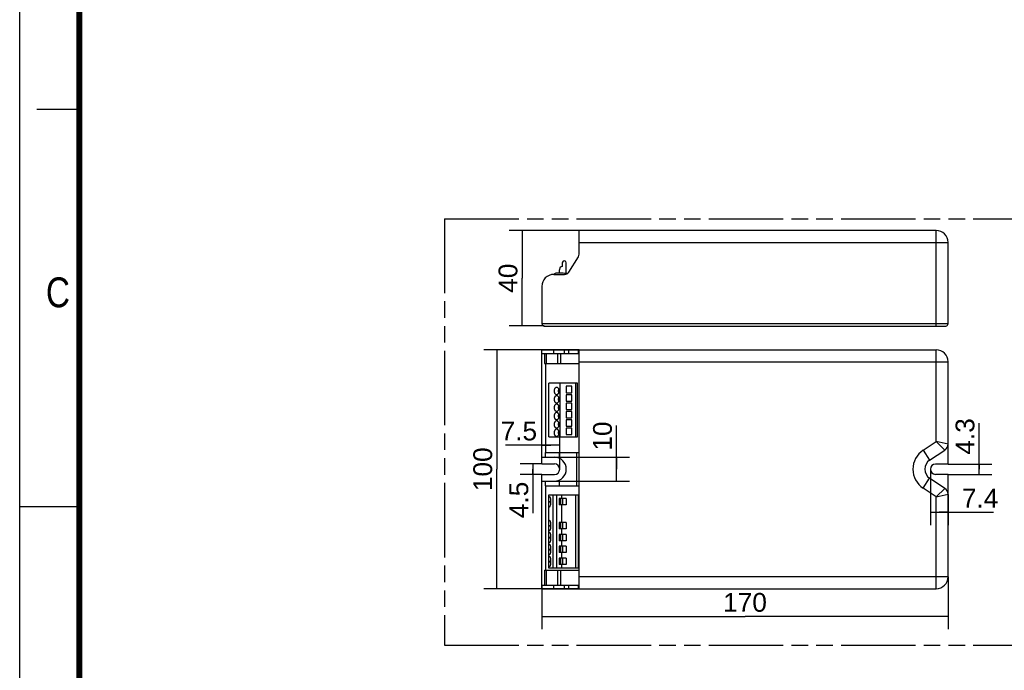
# Model space of a CAD drawing. Header units: millimetres. Extents: x 0 to 210, y 0 to 297.
# Tile 2 of 9: x 0 to 115, y 129 to 206. Entities that reach past the tile are written whole.
import ezdxf
from ezdxf.enums import TextEntityAlignment as Align

# ---------------------------------------------------------------- set-up
doc = ezdxf.new("R2010")
doc.units = ezdxf.units.MM
doc.header["$LTSCALE"] = 19.36
doc.linetypes.add('PHANTOM', pattern=[0.8, 0.45, -0.05, 0.1, -0.05, 0.1, -0.05])
doc.layers.get('0').update_dxf_attribs({"linetype": 'CONTINUOUS'})
doc.layers.add('DEFAULT_3', color=7, linetype='PHANTOM')
doc.layers.add('Z_DIM_2D', color=7, linetype='CONTINUOUS')
doc.styles.add('TEXTSTYLE_2', font='txt', dxfattribs={"width": 0.75})
doc.styles.add('TEXTSTYLE_3', font='helveticaneueltw1g-ltcn.otf')
doc.dimstyles.new('DIMSTYLE_1', dxfattribs={"dimtxt": 2.2, "dimasz": 3.5, "dimexe": 1.5, "dimexo": 0, "dimgap": 0.55, "dimtad": 1, "dimlfac": 3.571429, "dimdsep": 46, "dimtxsty": 'TEXTSTYLE_3', "dimcen": 0.09, "dimclrt": 5, "dimadec": 0, "dimazin": 0, "dimtp": 0.3, "dimtm": 0.3, "dimtfac": 1, "dimtofl": 0, "dimtmove": 0, "dimatfit": 3, "dimfxl": 0, "dimtolj": 1, "dimarcsym": 0})
doc.dimstyles.new('DIMSTYLE_2', dxfattribs={"dimtxt": 2.2, "dimasz": 3.5, "dimexe": 1.5, "dimexo": 0, "dimgap": 0.55, "dimtad": 1, "dimlfac": 3.571429, "dimdsep": 46, "dimtxsty": 'TEXTSTYLE_3', "dimcen": 0.09, "dimclrt": 5, "dimadec": 0, "dimazin": 0, "dimtp": 0.5, "dimtm": 0.5, "dimtfac": 1, "dimtofl": 0, "dimtmove": 0, "dimatfit": 3, "dimfxl": 0, "dimtolj": 1, "dimarcsym": 0})
doc.dimstyles.new('DIMSTYLE_3', dxfattribs={"dimtxt": 2.2, "dimasz": 3.5, "dimexe": 1.5, "dimexo": 0, "dimgap": 0.55, "dimtad": 1, "dimlfac": 3.571429, "dimdsep": 46, "dimtxsty": 'TEXTSTYLE_3', "dimcen": 0.09, "dimclrt": 5, "dimadec": 0, "dimazin": 0, "dimtp": 0.1, "dimtm": 0.1, "dimtfac": 1, "dimtofl": 0, "dimtmove": 0, "dimatfit": 3, "dimfxl": 0, "dimtolj": 1, "dimarcsym": 0})
doc.dimstyles.new('DIMSTYLE_4', dxfattribs={"dimtxt": 2.2, "dimasz": 3.5, "dimexe": 1.5, "dimexo": 0, "dimgap": 0.55, "dimtad": 1, "dimlfac": 3.571429, "dimdsep": 46, "dimtxsty": 'TEXTSTYLE_3', "dimcen": 0.09, "dimclrt": 5, "dimadec": 0, "dimazin": 0, "dimtp": 0.2, "dimtm": 0.2, "dimtfac": 1, "dimtofl": 0, "dimtmove": 0, "dimatfit": 3, "dimfxl": 0, "dimtolj": 1, "dimarcsym": 0})
doc.dimstyles.new('DIMSTYLE_5', dxfattribs={"dimtxt": 2.2, "dimasz": 3.5, "dimexe": 1.5, "dimexo": 0, "dimgap": 0.55, "dimtad": 1, "dimdec": 3, "dimlfac": 3.571429, "dimdsep": 46, "dimtxsty": 'TEXTSTYLE_3', "dimcen": 0.09, "dimclrt": 5, "dimadec": 0, "dimazin": 0, "dimtp": 0.2, "dimtm": 0.2, "dimtfac": 1, "dimtdec": 3, "dimtofl": 0, "dimtmove": 0, "dimatfit": 3, "dimfxl": 0, "dimtolj": 1, "dimarcsym": 0})

# ---------------------------------------------------------------- blocks, each defined once
blk = doc.blocks.new('*D1')
at = {"layer": 'Z_DIM_2D', "color": 2, "linetype": 'Continuous'}
for p, q in [((65.53, 166.85), (54.39, 166.85)), ((55.89, 166.85), (55.89, 152.85)), ((55.89, 138.85), (55.89, 152.85)), ((65.53, 138.85), (54.39, 138.85))]:
    blk.add_line(p, q, dxfattribs=at)
at = {"layer": 'Z_DIM_2D', "color": 5, "linetype": 'Continuous', "style": 'TEXTSTYLE_3'}
blk.add_text('100', height=2.2, rotation=90, dxfattribs=at).set_placement((55.34, 152.85), align=Align.CENTER)
blk = doc.blocks.new('_NONE')
blk = doc.blocks.new('*D2')
at = {"layer": 'Z_DIM_2D', "color": 2, "linetype": 'Continuous'}
for p, q in [((108.77, 140.25), (108.77, 134.1)), ((61.17, 139.27), (61.17, 134.1)), ((61.17, 135.6), (84.97, 135.6)), ((108.77, 135.6), (84.97, 135.6))]:
    blk.add_line(p, q, dxfattribs=at)
at = {"layer": 'Z_DIM_2D', "color": 5, "linetype": 'Continuous', "style": 'TEXTSTYLE_3'}
blk.add_text('170', height=2.2, dxfattribs=at).set_placement((84.97, 136.15), align=Align.CENTER)
blk = doc.blocks.new('*D3')
at = {"layer": 'Z_DIM_2D', "color": 2, "linetype": 'Continuous'}
for p, q in [((112.39, 152.85), (112.39, 158.26)), ((108.77, 153.46), (113.89, 153.46)), ((112.39, 153.46), (112.39, 152.85)), ((112.39, 152.25), (112.39, 152.85)), ((108.77, 152.25), (113.89, 152.25))]:
    blk.add_line(p, q, dxfattribs=at)
at = {"layer": 'Z_DIM_2D', "color": 5, "linetype": 'Continuous', "style": 'TEXTSTYLE_3'}
blk.add_text('4.3', height=2.2, rotation=90, dxfattribs=at).set_placement((111.84, 154.56))
blk = doc.blocks.new('*D4')
at = {"layer": 'Z_DIM_2D', "color": 2, "linetype": 'Continuous'}
for p, q in [((61.17, 153.48), (58.62, 153.48)), ((60.12, 153.48), (60.12, 152.85)), ((60.12, 152.22), (60.12, 152.85)), ((60.12, 152.85), (60.12, 147.7)), ((61.17, 152.22), (58.62, 152.22))]:
    blk.add_line(p, q, dxfattribs=at)
at = {"layer": 'Z_DIM_2D', "color": 5, "linetype": 'Continuous', "style": 'TEXTSTYLE_3'}
blk.add_text('4.5', height=2.2, rotation=90, dxfattribs=at).set_placement((59.57, 151.39), align=Align.RIGHT)
blk = doc.blocks.new('*D5')
at = {"layer": 'Z_DIM_2D', "color": 2, "linetype": 'Continuous'}
for p, q in [((65.53, 180.84), (57.35, 180.84)), ((58.85, 180.84), (58.85, 175.24)), ((58.85, 169.64), (58.85, 175.24)), ((61.45, 169.64), (57.35, 169.64))]:
    blk.add_line(p, q, dxfattribs=at)
at = {"layer": 'Z_DIM_2D', "color": 5, "linetype": 'Continuous', "style": 'TEXTSTYLE_3'}
blk.add_text('40', height=2.2, rotation=90, dxfattribs=at).set_placement((58.3, 175.24), align=Align.CENTER)
blk = doc.blocks.new('*D6')
at = {"layer": 'Z_DIM_2D', "color": 2, "linetype": 'Continuous'}
for p, q in [((106.69, 152.85), (106.69, 146.31)), ((108.77, 149.91), (108.77, 146.31)), ((106.69, 147.81), (107.73, 147.81)), ((108.77, 147.81), (107.73, 147.81)), ((107.73, 147.81), (114.06, 147.81))]:
    blk.add_line(p, q, dxfattribs=at)
at = {"layer": 'Z_DIM_2D', "color": 5, "linetype": 'Continuous', "style": 'TEXTSTYLE_3'}
blk.add_text('7.4', height=2.2, dxfattribs=at).set_placement((110.37, 148.36))
blk = doc.blocks.new('*D7')
at = {"layer": 'Z_DIM_2D', "color": 2, "linetype": 'Continuous'}
for p, q in [((61.17, 153.78), (61.17, 157.18)), ((63.27, 152.85), (63.27, 157.18)), ((62.22, 155.68), (56.92, 155.68)), ((61.17, 155.68), (62.22, 155.68)), ((63.27, 155.68), (62.22, 155.68))]:
    blk.add_line(p, q, dxfattribs=at)
at = {"layer": 'Z_DIM_2D', "color": 5, "linetype": 'Continuous', "style": 'TEXTSTYLE_3'}
blk.add_text('7.5', height=2.2, dxfattribs=at).set_placement((60.61, 156.23), align=Align.RIGHT)
blk = doc.blocks.new('*D8')
at = {"layer": 'Z_DIM_2D', "color": 2, "linetype": 'Continuous'}
for p, q in [((69.92, 152.85), (69.92, 157.98)), ((62.64, 154.25), (71.42, 154.25)), ((69.92, 154.25), (69.92, 152.85)), ((69.92, 151.45), (69.92, 152.85)), ((62.64, 151.45), (71.42, 151.45))]:
    blk.add_line(p, q, dxfattribs=at)
at = {"layer": 'Z_DIM_2D', "color": 5, "linetype": 'Continuous', "style": 'TEXTSTYLE_3'}
blk.add_text('10', height=2.2, rotation=90, dxfattribs=at).set_placement((69.37, 155.03))

msp = doc.modelspace()

# ---------------------------------------------------------------- linework, layer by layer
at = {"color": 2, "linetype": 'Continuous'}
for p, q in [((0, 0), (0, 297)), ((7, 195), (2, 195)), ((0, 148.5), (7, 148.5))]:
    msp.add_line(p, q, dxfattribs=at)
at = {"color": 7, "linetype": 'Continuous'}
for p, q in [((65.53307, 178.05866), (65.53307, 180.83808)), ((107.36507, 180.83808), (65.53307, 180.83808)), ((108.76507, 169.91808), (108.76507, 179.43808)), ((64.31535, 175.94933), (65.44798, 177.76191)), ((63.30949, 176.51491), (63.18107, 176.16208)), ((63.54507, 176.60065), (63.30949, 176.51491)), ((63.58658, 177.1347), (63.54507, 177.02065)), ((63.54507, 177.02065), (63.54507, 176.60065)), ((64.02107, 175.78415), (64.02107, 177.05808)), ((62.56507, 175.68608), (63.84044, 175.68608)), ((63.52393, 175.82608), (62.91569, 175.82608)), ((63.18107, 176.16208), (63.18107, 175.82608)), ((64.02107, 175.84646), (64.23181, 175.84646)), ((61.16507, 174.28608), (61.16507, 169.91808)), ((61.44507, 169.63808), (108.48507, 169.63808)), ((61.16507, 153.48436), (61.16507, 166.85436)), ((61.16507, 166.85436), (107.36507, 166.85436)), ((61.16507, 166.43436), (65.53307, 166.43436)), ((65.53307, 138.85436), (65.53307, 166.85436)), ((61.47, 165.25836), (65.53307, 165.25836)), ((61.58507, 165.25836), (61.58507, 154.81436)), ((108.76507, 153.45636), (108.76507, 165.45436)), ((62.00507, 156.63436), (62.00507, 162.93436)), ((65.36507, 162.93436), (62.00507, 162.93436)), ((63.31345, 156.63436), (63.31345, 162.93436)), ((65.13345, 156.63436), (65.13345, 162.93436)), ((65.36507, 156.63436), (65.36507, 162.93436)), ((64.02107, 162.57036), (64.02107, 161.81436)), ((64.66507, 162.57036), (64.02107, 162.57036)), ((64.02107, 161.81436), (64.66507, 161.81436)), ((64.02107, 161.59036), (64.02107, 160.83436)), ((64.66507, 161.59036), (64.02107, 161.59036)), ((64.66507, 161.81436), (64.66507, 162.57036)), ((64.66507, 160.83436), (64.66507, 161.59036)), ((64.02107, 160.83436), (64.66507, 160.83436)), ((64.02107, 160.61036), (64.02107, 159.85436)), ((64.66507, 160.61036), (64.02107, 160.61036)), ((64.66507, 159.85436), (64.66507, 160.61036)), ((64.02107, 159.85436), (64.66507, 159.85436)), ((64.02107, 159.63036), (64.02107, 158.87436)), ((64.66507, 159.63036), (64.02107, 159.63036)), ((64.66507, 158.87436), (64.66507, 159.63036)), ((64.02107, 158.87436), (64.66507, 158.87436)), ((64.02107, 158.65036), (64.02107, 157.89436)), ((64.66507, 158.65036), (64.02107, 158.65036)), ((64.66507, 157.89436), (64.66507, 158.65036)), ((64.02107, 157.89436), (64.66507, 157.89436)), ((64.02107, 157.67036), (64.02107, 156.91436)), ((64.66507, 157.67036), (64.02107, 157.67036)), ((64.02107, 156.91436), (64.66507, 156.91436)), ((64.66507, 156.91436), (64.66507, 157.67036)), ((62.00507, 156.63436), (65.36507, 156.63436)), ((61.58507, 154.81436), (65.53307, 154.81436)), ((61.61307, 154.25436), (61.61307, 154.81436)), ((63.18107, 154.81436), (63.18107, 154.1435)), ((106.59693, 153.90327), (108.3905, 155.09705)), ((61.16507, 154.25436), (62.63507, 154.25436)), ((61.16507, 153.48436), (62.63507, 153.48436)), ((108.76507, 153.45636), (107.29507, 153.45636)), ((61.16507, 138.85436), (61.16507, 152.22436)), ((61.16507, 152.22436), (62.63507, 152.22436)), ((61.16507, 151.45436), (62.63507, 151.45436)), ((61.61307, 150.89436), (61.61307, 151.45436)), ((63.18107, 151.56522), (63.18107, 150.89436)), ((108.3905, 150.61168), (106.59693, 151.80546)), ((108.76507, 152.25236), (107.29507, 152.25236)), ((108.76507, 140.25436), (108.76507, 152.25236)), ((61.58507, 150.89436), (61.58507, 141.03836)), ((61.58507, 150.89436), (65.53307, 150.89436)), ((62.00507, 141.24836), (62.00507, 149.84436)), ((62.00507, 149.84436), (65.53307, 149.84436)), ((62.08084, 149.63436), (62.04333, 149.63436)), ((62.2309, 149.01836), (62.2309, 149.07436)), ((63.18107, 149.41736), (63.18107, 148.67536)), ((64.02107, 149.41736), (63.18107, 149.41736)), ((63.30949, 149.41736), (63.30949, 148.67536)), ((63.54507, 149.41736), (63.54507, 148.67536)), ((64.02107, 149.41736), (64.02107, 148.67536)), ((62.04333, 148.45836), (62.08084, 148.45836)), ((64.02107, 148.67536), (63.18107, 148.67536)), ((62.08084, 146.83436), (62.04333, 146.83436)), ((63.18107, 146.61736), (63.18107, 145.87536)), ((64.02107, 146.61736), (63.18107, 146.61736)), ((63.30949, 146.61736), (63.30949, 145.87536)), ((63.54507, 146.61736), (63.54507, 145.87536)), ((64.02107, 146.61736), (64.02107, 145.87536)), ((62.04333, 145.65836), (62.08084, 145.65836)), ((62.08084, 145.43436), (62.04333, 145.43436)), ((62.2309, 146.21836), (62.2309, 146.27436)), ((64.02107, 145.87536), (63.18107, 145.87536)), ((62.04333, 144.25836), (62.08084, 144.25836)), ((62.2309, 144.81836), (62.2309, 144.87436)), ((63.18107, 145.21736), (63.18107, 144.47536)), ((64.02107, 145.21736), (63.18107, 145.21736)), ((64.02107, 144.47536), (63.18107, 144.47536)), ((63.30949, 145.21736), (63.30949, 144.47536)), ((63.54507, 145.21736), (63.54507, 144.47536)), ((64.02107, 145.21736), (64.02107, 144.47536)), ((62.08084, 144.03436), (62.04333, 144.03436)), ((62.2309, 143.41836), (62.2309, 143.47436)), ((63.18107, 143.81736), (63.18107, 143.07536)), ((64.02107, 143.81736), (63.18107, 143.81736)), ((64.02107, 143.07536), (63.18107, 143.07536)), ((63.30949, 143.81736), (63.30949, 143.07536)), ((63.54507, 143.81736), (63.54507, 143.07536)), ((64.02107, 143.81736), (64.02107, 143.07536)), ((62.04333, 142.85836), (62.08084, 142.85836)), ((62.08084, 142.63436), (62.04333, 142.63436)), ((62.2309, 142.01836), (62.2309, 142.07436)), ((63.18107, 142.41736), (63.18107, 141.67536)), ((64.02107, 142.41736), (63.18107, 142.41736)), ((63.30949, 142.41736), (63.30949, 141.67536)), ((63.54507, 142.41736), (63.54507, 141.67536)), ((64.02107, 142.41736), (64.02107, 141.67536)), ((61.47, 141.03836), (65.53307, 141.03836)), ((65.53307, 141.24836), (62.00507, 141.24836)), ((62.04333, 141.45836), (62.08084, 141.45836)), ((64.02107, 141.67536), (63.18107, 141.67536)), ((61.16507, 139.27436), (65.53307, 139.27436)), ((61.16507, 138.85436), (107.36507, 138.85436))]:
    msp.add_line(p, q, dxfattribs=at)
at = {"color": 9, "linetype": 'Continuous'}
for p, q in [((107.36507, 169.63808), (107.36507, 180.83808)), ((65.53307, 179.43808), (108.76507, 179.43808)), ((61.16507, 169.91808), (108.76507, 169.91808)), ((61.47, 166.43436), (61.47, 165.25836)), ((61.66689, 166.43436), (61.66689, 165.25836)), ((62.56507, 166.43436), (62.56507, 166.85436)), ((62.9907, 166.43436), (62.9907, 165.25836)), ((63.35517, 166.43436), (63.35517, 165.25836)), ((63.84044, 166.43436), (63.84044, 166.85436)), ((64.31535, 166.43436), (64.31535, 166.85436)), ((65.44798, 166.43436), (65.44798, 166.85436)), ((107.36507, 156.09629), (107.36507, 166.85436)), ((65.53307, 165.45436), (108.76507, 165.45436)), ((105.82122, 155.06872), (107.36507, 156.09629)), ((108.76507, 155.79632), (107.36507, 156.09629)), ((107.36507, 156.09629), (108.3905, 155.09705)), ((65.25307, 150.89436), (65.25307, 154.81436)), ((105.82122, 155.06872), (106.59693, 153.90327)), ((105.82122, 150.64001), (106.59693, 151.80546)), ((107.36507, 149.61244), (105.82122, 150.64001)), ((108.3905, 150.61168), (107.36507, 149.61244)), ((62.00507, 149.07436), (62.2309, 149.07436)), ((62.00507, 149.01836), (62.2309, 149.01836)), ((62.48295, 141.24836), (62.48295, 149.84436)), ((62.91569, 141.24836), (62.91569, 149.84436)), ((63.52393, 149.41736), (63.52393, 149.84436)), ((63.58658, 149.41736), (63.58658, 148.67536)), ((65.16455, 141.24836), (65.16455, 149.84436)), ((65.4741, 141.24836), (65.4741, 149.84436)), ((107.36507, 149.61244), (108.76507, 149.91241)), ((107.36507, 138.85436), (107.36507, 149.61244)), ((63.52393, 146.61736), (63.52393, 148.67536)), ((63.58658, 146.61736), (63.58658, 145.87536)), ((62.00507, 146.27436), (62.2309, 146.27436)), ((62.00507, 146.21836), (62.2309, 146.21836)), ((63.52393, 145.21736), (63.52393, 145.87536)), ((62.00507, 144.87436), (62.2309, 144.87436)), ((62.00507, 144.81836), (62.2309, 144.81836)), ((63.52393, 143.81736), (63.52393, 144.47536)), ((63.58658, 145.21736), (63.58658, 144.47536)), ((62.00507, 143.47436), (62.2309, 143.47436)), ((62.00507, 143.41836), (62.2309, 143.41836)), ((63.52393, 142.41736), (63.52393, 143.07536)), ((63.58658, 143.81736), (63.58658, 143.07536)), ((62.00507, 142.07436), (62.2309, 142.07436)), ((62.00507, 142.01836), (62.2309, 142.01836)), ((63.58658, 142.41736), (63.58658, 141.67536)), ((61.47, 141.03836), (61.47, 139.27436)), ((61.66689, 141.03836), (61.66689, 139.27436)), ((62.9907, 141.03836), (62.9907, 139.27436)), ((63.35517, 141.03836), (63.35517, 139.27436)), ((63.52393, 141.24836), (63.52393, 141.67536)), ((108.76507, 140.25436), (65.53307, 140.25436)), ((62.56507, 138.85436), (62.56507, 139.27436)), ((63.84044, 138.85436), (63.84044, 139.27436)), ((64.31535, 138.85436), (64.31535, 139.27436)), ((65.44798, 138.85436), (65.44798, 139.27436))]:
    msp.add_line(p, q, dxfattribs=at)
at = {"color": 7, "linetype": 'Continuous', "const_width": 0.7}
msp.add_lwpolyline([(7, 7), (7, 290)], dxfattribs=at)
at = {"color": 7, "linetype": 'Continuous'}
for points in [[(62.89602, 162.44436), (62.85997, 162.44122), (62.82495, 162.43216), (62.79072, 162.41704), (62.75801, 162.39625), (62.72733, 162.36999), (62.69909, 162.33874), (62.67374, 162.30285), (62.65161, 162.26295), (62.63308, 162.21953), (62.61834, 162.1733), (62.60769, 162.12487), (62.6012, 162.07499), (62.59906, 162.02436), (62.6012, 161.97374), (62.60769, 161.92386), (62.61834, 161.87543), (62.63308, 161.8292), (62.65161, 161.78578), (62.67374, 161.74587), (62.69909, 161.70999), (62.72733, 161.67874), (62.75801, 161.65247), (62.79072, 161.63169), (62.82495, 161.61657), (62.85997, 161.6075), (62.89602, 161.60436)], [(62.89602, 161.60436), (62.93208, 161.6075), (62.9671, 161.61657), (63.00133, 161.63169), (63.03404, 161.65247), (63.06472, 161.67874), (63.09296, 161.70999), (63.1183, 161.74587), (63.14044, 161.78578), (63.15897, 161.8292), (63.17371, 161.87543), (63.18436, 161.92386), (63.19084, 161.97374), (63.19298, 162.02436), (63.19084, 162.07499), (63.18436, 162.12487), (63.17371, 162.1733), (63.15897, 162.21953), (63.14044, 162.26295), (63.1183, 162.30285), (63.09296, 162.33874), (63.06472, 162.36999), (63.03404, 162.39625), (63.00133, 162.41704), (62.9671, 162.43216), (62.93208, 162.44122), (62.89602, 162.44436)], [(63.14371, 162.25529), (63.1338, 162.23436), (63.11665, 162.18507), (63.10413, 162.13307), (63.09659, 162.07918), (63.09401, 162.02436), (63.09659, 161.96955), (63.10413, 161.91566), (63.11665, 161.86365), (63.1338, 161.81436), (63.14371, 161.79344)], [(62.89602, 161.46436), (62.85997, 161.46122), (62.82495, 161.45216), (62.79072, 161.43704), (62.75801, 161.41625), (62.72733, 161.38999), (62.69909, 161.35874), (62.67374, 161.32285), (62.65161, 161.28295), (62.63308, 161.23953), (62.61834, 161.1933), (62.60769, 161.14487), (62.6012, 161.09499), (62.59906, 161.04436), (62.6012, 160.99374), (62.60769, 160.94386), (62.61834, 160.89543), (62.63308, 160.8492), (62.65161, 160.80578), (62.67374, 160.76587), (62.69909, 160.72999), (62.72733, 160.69874), (62.75801, 160.67247), (62.79072, 160.65169), (62.82495, 160.63657), (62.85997, 160.6275), (62.89602, 160.62436)], [(62.89602, 160.48436), (62.85997, 160.48122), (62.82495, 160.47216), (62.79072, 160.45704), (62.75801, 160.43625), (62.72733, 160.40999), (62.69909, 160.37874), (62.67374, 160.34285), (62.65161, 160.30295), (62.63308, 160.25953), (62.61834, 160.2133), (62.60769, 160.16487), (62.6012, 160.11499), (62.59906, 160.06436), (62.6012, 160.01374), (62.60769, 159.96386), (62.61834, 159.91543), (62.63308, 159.8692), (62.65161, 159.82578), (62.67374, 159.78587), (62.69909, 159.74999), (62.72733, 159.71874), (62.75801, 159.69247), (62.79072, 159.67169), (62.82495, 159.65657), (62.85997, 159.6475), (62.89602, 159.64436)], [(62.89602, 160.62436), (62.93208, 160.6275), (62.9671, 160.63657), (63.00133, 160.65169), (63.03404, 160.67247), (63.06472, 160.69874), (63.09296, 160.72999), (63.1183, 160.76587), (63.14044, 160.80578), (63.15897, 160.8492), (63.17371, 160.89543), (63.18436, 160.94386), (63.19084, 160.99374), (63.19298, 161.04436), (63.19084, 161.09499), (63.18436, 161.14487), (63.17371, 161.1933), (63.15897, 161.23953), (63.14044, 161.28295), (63.1183, 161.32285), (63.09296, 161.35874), (63.06472, 161.38999), (63.03404, 161.41625), (63.00133, 161.43704), (62.9671, 161.45216), (62.93208, 161.46122), (62.89602, 161.46436)], [(62.89602, 159.64436), (62.93208, 159.6475), (62.9671, 159.65657), (63.00133, 159.67169), (63.03404, 159.69247), (63.06472, 159.71874), (63.09296, 159.74999), (63.1183, 159.78587), (63.14044, 159.82578), (63.15897, 159.8692), (63.17371, 159.91543), (63.18436, 159.96386), (63.19084, 160.01374), (63.19298, 160.06436), (63.19084, 160.11499), (63.18436, 160.16487), (63.17371, 160.2133), (63.15897, 160.25953), (63.14044, 160.30295), (63.1183, 160.34285), (63.09296, 160.37874), (63.06472, 160.40999), (63.03404, 160.43625), (63.00133, 160.45704), (62.9671, 160.47216), (62.93208, 160.48122), (62.89602, 160.48436)], [(63.14371, 161.27529), (63.1338, 161.25436), (63.11665, 161.20507), (63.10413, 161.15307), (63.09659, 161.09918), (63.09401, 161.04436), (63.09659, 160.98955), (63.10413, 160.93566), (63.11665, 160.88365), (63.1338, 160.83436), (63.14371, 160.81344)], [(62.89602, 159.50436), (62.85997, 159.50122), (62.82495, 159.49216), (62.79072, 159.47704), (62.75801, 159.45625), (62.72733, 159.42999), (62.69909, 159.39874), (62.67374, 159.36285), (62.65161, 159.32295), (62.63308, 159.27953), (62.61834, 159.2333), (62.60769, 159.18487), (62.6012, 159.13499), (62.59906, 159.08436), (62.6012, 159.03374), (62.60769, 158.98386), (62.61834, 158.93543), (62.63308, 158.8892), (62.65161, 158.84578), (62.67374, 158.80587), (62.69909, 158.76999), (62.72733, 158.73874), (62.75801, 158.71247), (62.79072, 158.69169), (62.82495, 158.67657), (62.85997, 158.6675), (62.89602, 158.66436)], [(62.89602, 158.66436), (62.93208, 158.6675), (62.9671, 158.67657), (63.00133, 158.69169), (63.03404, 158.71247), (63.06472, 158.73874), (63.09296, 158.76999), (63.1183, 158.80587), (63.14044, 158.84578), (63.15897, 158.8892), (63.17371, 158.93543), (63.18436, 158.98386), (63.19084, 159.03374), (63.19298, 159.08436), (63.19084, 159.13499), (63.18436, 159.18487), (63.17371, 159.2333), (63.15897, 159.27953), (63.14044, 159.32295), (63.1183, 159.36285), (63.09296, 159.39874), (63.06472, 159.42999), (63.03404, 159.45625), (63.00133, 159.47704), (62.9671, 159.49216), (62.93208, 159.50122), (62.89602, 159.50436)], [(63.14371, 160.29529), (63.1338, 160.27436), (63.11665, 160.22507), (63.10413, 160.17307), (63.09659, 160.11918), (63.09401, 160.06436), (63.09659, 160.00955), (63.10413, 159.95566), (63.11665, 159.90365), (63.1338, 159.85436), (63.14371, 159.83344)], [(63.14371, 159.31529), (63.1338, 159.29436), (63.11665, 159.24507), (63.10413, 159.19307), (63.09659, 159.13918), (63.09401, 159.08436), (63.09659, 159.02955), (63.10413, 158.97566), (63.11665, 158.92365), (63.1338, 158.87436), (63.14371, 158.85344)], [(62.89602, 158.52436), (62.85997, 158.52122), (62.82495, 158.51216), (62.79072, 158.49704), (62.75801, 158.47625), (62.72733, 158.44999), (62.69909, 158.41874), (62.67374, 158.38285), (62.65161, 158.34295), (62.63308, 158.29953), (62.61834, 158.2533), (62.60769, 158.20487), (62.6012, 158.15499), (62.59906, 158.10436), (62.6012, 158.05374), (62.60769, 158.00386), (62.61834, 157.95543), (62.63308, 157.9092), (62.65161, 157.86578), (62.67374, 157.82587), (62.69909, 157.78999), (62.72733, 157.75874), (62.75801, 157.73247), (62.79072, 157.71169), (62.82495, 157.69657), (62.85997, 157.6875), (62.89602, 157.68436)], [(62.89602, 157.68436), (62.93208, 157.6875), (62.9671, 157.69657), (63.00133, 157.71169), (63.03404, 157.73247), (63.06472, 157.75874), (63.09296, 157.78999), (63.1183, 157.82587), (63.14044, 157.86578), (63.15897, 157.9092), (63.17371, 157.95543), (63.18436, 158.00386), (63.19084, 158.05374), (63.19298, 158.10436), (63.19084, 158.15499), (63.18436, 158.20487), (63.17371, 158.2533), (63.15897, 158.29953), (63.14044, 158.34295), (63.1183, 158.38285), (63.09296, 158.41874), (63.06472, 158.44999), (63.03404, 158.47625), (63.00133, 158.49704), (62.9671, 158.51216), (62.93208, 158.52122), (62.89602, 158.52436)], [(63.14371, 158.33529), (63.1338, 158.31436), (63.11665, 158.26507), (63.10413, 158.21307), (63.09659, 158.15918), (63.09401, 158.10436), (63.09659, 158.04955), (63.10413, 157.99566), (63.11665, 157.94365), (63.1338, 157.89436), (63.14371, 157.87344)], [(62.89602, 157.54436), (62.85997, 157.54122), (62.82495, 157.53216), (62.79072, 157.51704), (62.75801, 157.49625), (62.72733, 157.46999), (62.69909, 157.43874), (62.67374, 157.40285), (62.65161, 157.36295), (62.63308, 157.31953), (62.61834, 157.2733), (62.60769, 157.22487), (62.6012, 157.17499), (62.59906, 157.12436), (62.6012, 157.07374), (62.60769, 157.02386), (62.61834, 156.97543), (62.63308, 156.9292), (62.65161, 156.88578), (62.67374, 156.84587), (62.69909, 156.80999), (62.72733, 156.77874), (62.75801, 156.75247), (62.79072, 156.73169), (62.82495, 156.71657), (62.85997, 156.7075), (62.89602, 156.70436)], [(62.89602, 156.70436), (62.93208, 156.7075), (62.9671, 156.71657), (63.00133, 156.73169), (63.03404, 156.75247), (63.06472, 156.77874), (63.09296, 156.80999), (63.1183, 156.84587), (63.14044, 156.88578), (63.15897, 156.9292), (63.17371, 156.97543), (63.18436, 157.02386), (63.19084, 157.07374), (63.19298, 157.12436), (63.19084, 157.17499), (63.18436, 157.22487), (63.17371, 157.2733), (63.15897, 157.31953), (63.14044, 157.36295), (63.1183, 157.40285), (63.09296, 157.43874), (63.06472, 157.46999), (63.03404, 157.49625), (63.00133, 157.51704), (62.9671, 157.53216), (62.93208, 157.54122), (62.89602, 157.54436)], [(63.14371, 157.35529), (63.1338, 157.33436), (63.11665, 157.28507), (63.10413, 157.23307), (63.09659, 157.17918), (63.09401, 157.12436), (63.09659, 157.06955), (63.10413, 157.01566), (63.11665, 156.96365), (63.1338, 156.91436), (63.14371, 156.89344)]]:
    msp.add_lwpolyline(points, dxfattribs=at)
for centre, radius, start, end in [((107.36507, 179.43808), 1.4, 0, 90), ((64.97307, 178.05866), 0.56, 328, 360), ((63.79707, 177.05808), 0.224, 0, 160), ((62.56507, 174.28608), 1.4, 90, 180), ((62.91569, 175.37808), 0.448, 90, 136.4953641), ((63.52393, 172.85808), 2.968, 78.3372397, 90), ((63.84044, 176.24608), 0.56, 270, 328), ((61.44507, 169.91808), 0.28, 180, 270), ((108.48507, 169.91808), 0.28, 270, 360), ((107.36507, 165.45436), 1.4, 0, 90), ((107.92507, 155.79632), 0.84, 303.6474469, 359.9999516), ((62.63507, 152.85436), 1.4, 270, 90), ((62.63507, 152.85436), 0.63, 270, 90), ((107.29507, 152.85436), 1.26, 123.6473984, 236.3526016), ((107.29507, 152.85436), 0.602, 90, 270), ((107.92507, 149.91241), 0.84, 0, 56.3526016), ((107.36507, 140.25436), 1.4, 270, 360)]:
    msp.add_arc(centre, radius, start, end, dxfattribs=at)
at = {"color": 9, "linetype": 'Continuous'}
msp.add_arc((107.29507, 152.85436), 2.66, 123.6473984, 236.3526016, dxfattribs=at)
at = {"color": 7, "linetype": 'Continuous'}
for centre, start_param, end_param in [((62.04333, 149.07436), 0, 0.257847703), ((62.08084, 149.07436), -1.570796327, 0), ((62.08084, 149.01836), -3.141592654, -1.570796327), ((62.04333, 149.01836), -3.399440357, -3.141592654), ((62.04333, 146.27436), 0, 0.257847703), ((62.08084, 146.27436), -1.570796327, 0), ((62.04333, 146.21836), -3.399440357, -3.141592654), ((62.04333, 144.87436), 0, 0.257847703), ((62.08084, 146.21836), -3.141592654, -1.570796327), ((62.08084, 144.87436), -1.570796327, 0), ((62.04333, 144.81836), -3.399440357, -3.141592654), ((62.08084, 144.81836), -3.141592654, -1.570796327), ((62.04333, 143.47436), 0, 0.257847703), ((62.08084, 143.47436), -1.570796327, 0), ((62.08084, 143.41836), -3.141592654, -1.570796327), ((62.04333, 143.41836), -3.399440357, -3.141592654), ((62.04333, 142.07436), 0, 0.257847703), ((62.08084, 142.07436), -1.570796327, 0), ((62.08084, 142.01836), -3.141592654, -1.570796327), ((62.04333, 142.01836), -3.399440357, -3.141592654)]:
    msp.add_ellipse(centre, major_axis=(0, 0.56), ratio=0.267949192, start_param=start_param, end_param=end_param, dxfattribs=at)
at = {"layer": 'DEFAULT_3', "color": 91, "linetype": 'PHANTOM', "true_color": 0x80ff80}
for p, q in [((49.75712, 182.21518), (49.75712, 132.21518)), ((49.75712, 182.21518), (149.75712, 182.21518)), ((49.75712, 132.21518), (149.75712, 132.21518))]:
    msp.add_line(p, q, dxfattribs=at)

# ---------------------------------------------------------------- texts
at = {"color": 5, "linetype": 'Continuous', "style": 'TEXTSTYLE_2', "width": 0.833333}
msp.add_text('C', height=3.5, dxfattribs=at).set_placement((3.07017, 171.83363))

# ---------------------------------------------------------------- dimensions: what is measured, and where the dimension line sits
at = {"layer": 'Z_DIM_2D', "color": 2, "linetype": 'Continuous'}
for base, p1, p2, angle, dimstyle, picture, middle in [((58.85312, 180.83808), (61.44507, 169.63808), (65.53307, 180.83808), 90, 'DIMSTYLE_1', '*D5', (58.85312, 175.23808)), ((55.88621, 166.85436), (65.53307, 138.85436), (65.53307, 166.85436), 90, 'DIMSTYLE_1', '*D1', (55.88621, 152.85436)), ((69.92323, 154.25436), (62.63507, 151.45436), (62.63507, 154.25436), 90, 'DIMSTYLE_5', '*D8', (69.92323, 156.50265)), ((112.39364, 153.45636), (108.76507, 152.25236), (108.76507, 153.45636), 90, 'DIMSTYLE_3', '*D3', (112.39364, 156.41113)), ((60.11624, 153.48436), (58.61624, 152.22436), (58.61624, 153.48436), 90, 'DIMSTYLE_3', '*D4', (60.11624, 149.54688)), ((106.69307, 147.81216), (108.76507, 149.91241), (106.69307, 152.85436), 180, 'DIMSTYLE_4', '*D6', (112.21268, 147.81216))]:
    dim = msp.add_linear_dim(base=base, p1=p1, p2=p2, angle=angle, dimstyle=dimstyle, override={"dimblk1": 'NONE', "dimblk2": 'NONE', "dimsah": 1}, dxfattribs=at)
    dim.commit()
    dim.dimension.update_dxf_attribs({"geometry": picture, "text_midpoint": middle, "dimtype": 160})
for base, p1, p2, dimstyle, picture, middle in [((63.26507, 155.68142), (61.16507, 153.77756), (63.26507, 152.85436), 'DIMSTYLE_4', '*D7', (58.76644, 155.68142)), ((108.76507, 135.59528), (61.16507, 139.27436), (108.76507, 140.25436), 'DIMSTYLE_2', '*D2', (84.96507, 135.59528))]:
    dim = msp.add_linear_dim(base=base, p1=p1, p2=p2, dimstyle=dimstyle, override={"dimblk1": 'NONE', "dimblk2": 'NONE', "dimsah": 1}, dxfattribs=at)
    dim.commit()
    dim.dimension.update_dxf_attribs({"geometry": picture, "text_midpoint": middle, "dimtype": 160})

doc.saveas('drawing.dxf')
